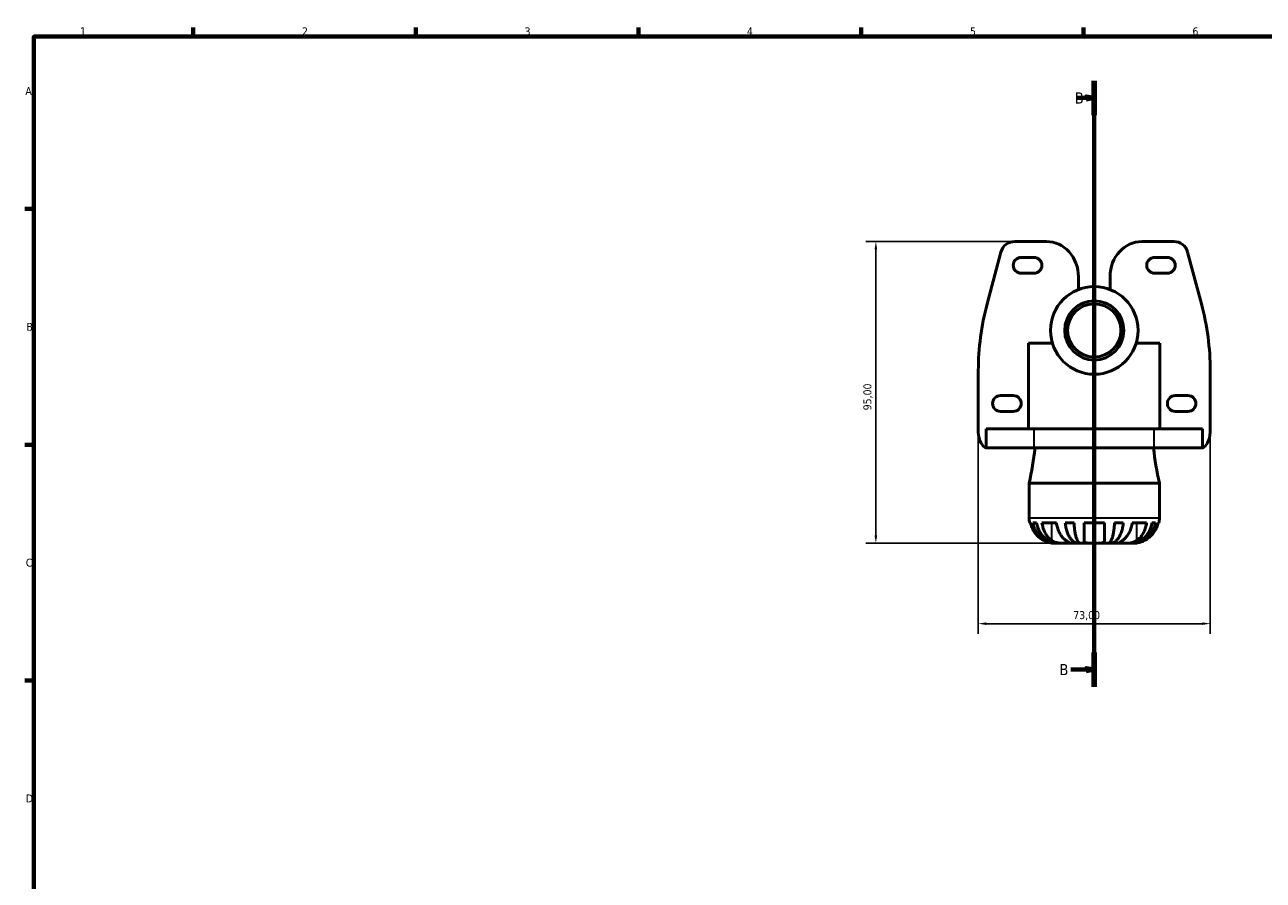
# Model space of a CAD drawing. Header units: millimetres. Extents: x 0 to 903, y 0 to 594.
# Tile 2 of 5: x 17 to 407, y 308 to 578. Entities that reach past the tile are written whole.
import ezdxf

# ---------------------------------------------------------------- set-up
doc = ezdxf.new("R2010")
doc.units = ezdxf.units.MM
doc.linetypes.add('CHAIN', pattern=[0.7087, 0.4724, -0.0591, 0.1181, -0.0591])
for name, color, linetype, lineweight in [('Border (ISO)', 7, 'Continuous', 70), ('Dimension (ISO)', 7, 'Continuous', 25), ('Section Line (ISO)', 7, 'CHAIN', 70), ('Visible (ISO)', 7, 'Continuous', 50), ('Visible Narrow (ISO)', 7, 'Continuous', 35)]:
    doc.layers.add(name, color=color, linetype=linetype, lineweight=lineweight)
doc.styles.add('Label Text (ISO)', font='tahoma.ttf')
doc.styles.add('Note Text (ISO)', font='tahoma.ttf')
doc.dimstyles.new('Default (ISO)', dxfattribs={"dimtxt": 2.5, "dimasz": 2.5, "dimexe": 3.175, "dimexo": 0, "dimgap": 0.762, "dimtad": 1, "dimrnd": 1e-08, "dimzin": 0, "dimtxsty": 'Note Text (ISO)', "dimcen": 0.09, "dimdle": 10, "dimclrd": 256, "dimclre": 256, "dimclrt": 232, "dimazin": 0, "dimtfac": 1.40208, "dimtmove": 0, "dimatfit": 3, "dimfxl": 1, "dimtolj": 1, "dimtzin": 0, "dimlwd": -1, "dimlwe": -1, "dimarcsym": 0})

# ---------------------------------------------------------------- blocks, each defined once
blk = doc.blocks.new('Borders Default Border')
at = {"layer": 'Border (ISO)'}
for p, q in [((70.08, 574), (70.08, 576.9)), ((140.17, 574), (140.17, 576.9)), ((210.25, 574), (210.25, 576.9)), ((280.33, 574), (280.33, 576.9)), ((350.42, 574), (350.42, 576.9)), ((20, 519.75), (17.1, 519.75)), ((20, 445.5), (17.1, 445.5)), ((20, 371.25), (17.1, 371.25))]:
    blk.add_line(p, q, dxfattribs=at)
at = {"layer": 'Border (ISO)', "flags": 128}
blk.add_lwpolyline([(20, 20), (20, 574), (821, 574), (821, 20), (20, 20)], dxfattribs=at)
at = {"layer": 'Border (ISO)', "color": 232, "true_color": 0xca0064, "char_height": 2.5, "attachment_point": 7, "style": 'Note Text (ISO)'}
for s, insert in [('1', (34.48, 574.4)), ('2', (104.37, 574.4)), ('3', (174.43, 574.35)), ('4', (244.42, 574.4)), ('5', (314.64, 574.35)), ('6', (384.66, 574.35)), ('A', (17.29, 555.62)), ('B', (17.59, 481.37)), ('C', (17.43, 407.08)), ('D', (17.43, 332.88))]:
    blk.add_mtext(s, dxfattribs=dict(at, insert=insert))
blk = doc.blocks.new('*D6')
at = {"layer": 'Defpoints', "color": 0, "transparency": 16777216}
for p in [(328.74, 509.48), (285.01, 414.48), (353.76, 414.48)]:
    blk.add_point(p, dxfattribs=at)
at = {"layer": 'Dimension (ISO)', "transparency": 16777216}
for p, q in [((328.74, 509.48), (281.84, 509.48)), ((285.01, 506.98), (285.01, 416.98)), ((353.76, 414.48), (281.84, 414.48))]:
    blk.add_line(p, q, dxfattribs=at)
for points in [[(284.6, 506.98), (285.43, 506.98), (285.01, 509.48)], [(284.6, 416.98), (285.43, 416.98), (285.01, 414.48)]]:
    blk.add_solid(points, dxfattribs=at)
at = {"layer": 'Dimension (ISO)', "color": 232, "true_color": 0xca0064, "transparency": 16777216, "insert": (281.08, 456.33), "char_height": 2.5, "attachment_point": 1, "rotation": 90, "style": 'Note Text (ISO)'}
blk.add_mtext('\\A1;95,00', dxfattribs=at)
blk = doc.blocks.new('*D7')
at = {"layer": 'Defpoints', "color": 0, "transparency": 16777216}
for p in [(317.26, 449.48), (390.26, 449.48), (317.26, 389.16)]:
    blk.add_point(p, dxfattribs=at)
at = {"layer": 'Dimension (ISO)', "transparency": 16777216}
for p, q in [((317.26, 449.48), (317.26, 385.99)), ((390.26, 449.48), (390.26, 385.99)), ((387.76, 389.16), (319.76, 389.16))]:
    blk.add_line(p, q, dxfattribs=at)
for points in [[(319.76, 389.58), (319.76, 388.75), (317.26, 389.16)], [(387.76, 389.58), (387.76, 388.75), (390.26, 389.16)]]:
    blk.add_solid(points, dxfattribs=at)
at = {"layer": 'Dimension (ISO)', "color": 232, "true_color": 0xca0064, "transparency": 16777216, "insert": (347.14, 393.1), "char_height": 2.5, "attachment_point": 1, "style": 'Note Text (ISO)'}
blk.add_mtext('\\A1;73,00', dxfattribs=at)
blk = doc.blocks.new('2dTransSection0')
at = {"layer": 'Section Line (ISO)', "linetype": 'CHAIN'}
blk.add_line((353.76, 369.32), (353.76, 560.06), dxfattribs=at)
at = {"layer": 'Section Line (ISO)', "linetype": 'Continuous', "lineweight": 140}
for p, q in [((353.76, 549.3), (353.76, 560.06)), ((353.76, 369.32), (353.76, 380.08))]:
    blk.add_line(p, q, dxfattribs=at)
at = {"layer": 'Section Line (ISO)', "linetype": 'Continuous'}
for p, q in [((348.38, 554.68), (351.26, 554.68)), ((353.76, 554.68), (351.26, 555.18)), ((351.26, 555.18), (351.26, 554.18)), ((351.26, 554.68), (353.76, 554.68)), ((351.26, 554.18), (353.76, 554.68)), ((346.42, 374.7), (351.26, 374.7)), ((353.76, 374.7), (351.26, 375.2)), ((351.26, 375.2), (351.26, 374.2)), ((351.26, 374.7), (353.76, 374.7)), ((351.26, 374.2), (353.76, 374.7))]:
    blk.add_line(p, q, dxfattribs=at)
at = {"layer": 'Section Line (ISO)', "linetype": 'Continuous', "flags": 128}
for points in [[(351.26, 554.18), (353.76, 554.68), (351.26, 555.18), (351.26, 554.18)], [(351.26, 374.2), (353.76, 374.7), (351.26, 375.2), (351.26, 374.2)]]:
    blk.add_lwpolyline(points, dxfattribs=at)
at = {"layer": 'Section Line (ISO)'}
for points in [[(351.26, 554.18), (353.76, 554.68), (351.26, 555.18), (351.26, 554.18)], [(351.26, 374.2), (353.76, 374.7), (351.26, 375.2), (351.26, 374.2)]]:
    blk.add_solid(points, dxfattribs=at)
at = {"layer": 'Section Line (ISO)', "char_height": 3.5, "attachment_point": 7, "style": 'Label Text (ISO)'}
for insert in [(347.62, 552.93), (342.77, 372.95)]:
    blk.add_mtext('B', dxfattribs=dict(at, insert=insert))

msp = doc.modelspace()

# ---------------------------------------------------------------- linework, layer by layer
at = {"layer": 'Visible (ISO)'}
for p, q in [((338.761, 509.483), (328.737, 509.483)), ((368.761, 509.483), (378.785, 509.483)), ((324.366, 506.125), (320.019, 489.825)), ((330.761, 504.483), (334.761, 504.483)), ((376.761, 504.483), (372.761, 504.483)), ((383.157, 506.125), (387.503, 489.825)), ((334.761, 499.483), (330.761, 499.483)), ((372.761, 499.483), (376.761, 499.483)), ((348.761, 494.332), (348.761, 498.432)), ((358.761, 494.332), (358.761, 498.432)), ((333.098, 450.483), (333.098, 477.483)), ((340.567, 477.483), (333.098, 477.483)), ((374.417, 477.483), (366.955, 477.483)), ((374.417, 450.483), (374.417, 477.483)), ((317.261, 468.845), (317.261, 449.483)), ((390.261, 468.845), (390.261, 449.483)), ((324.261, 460.983), (328.261, 460.983)), ((383.261, 460.983), (379.261, 460.983)), ((328.261, 455.983), (324.261, 455.983)), ((379.261, 455.983), (383.261, 455.983)), ((319.727, 444.511), (319.727, 450.483)), ((319.727, 450.483), (334.886, 450.483)), ((372.636, 450.483), (334.886, 450.483)), ((372.636, 450.483), (387.796, 450.483)), ((387.796, 450.483), (387.796, 444.511)), ((319.484, 444.483), (319.484, 444.588)), ((334.886, 444.483), (319.484, 444.483)), ((334.886, 444.483), (372.636, 444.483)), ((388.039, 444.483), (372.636, 444.483)), ((388.039, 444.483), (388.039, 444.588)), ((333.261, 433.383), (374.261, 433.383)), ((333.261, 433.383), (333.261, 422.483)), ((374.261, 433.383), (374.261, 422.483)), ((333.676, 420.883), (333.423, 420.883)), ((335.594, 420.883), (334.45, 420.883)), ((341.822, 420.883), (337.296, 420.883)), ((347.38, 420.883), (344.618, 420.883)), ((356.961, 420.883), (350.561, 420.883)), ((362.904, 420.883), (360.142, 420.883)), ((370.226, 420.883), (365.701, 420.883)), ((373.073, 420.883), (371.928, 420.883)), ((374.099, 420.883), (373.846, 420.883)), ((341.261, 414.483), (342.065, 414.483)), ((342.065, 414.483), (342.065, 414.491)), ((342.065, 414.483), (342.372, 414.483)), ((342.372, 414.483), (344.922, 414.483)), ((344.922, 414.483), (348.61, 414.483)), ((348.61, 414.483), (348.61, 415.042)), ((348.61, 414.483), (349.35, 414.483)), ((349.35, 414.483), (353.761, 414.483)), ((353.761, 414.483), (358.173, 414.483)), ((358.173, 414.483), (358.912, 414.483)), ((358.912, 414.483), (358.912, 415.042)), ((358.912, 414.483), (362.6, 414.483)), ((362.6, 414.483), (365.151, 414.483)), ((365.151, 414.483), (365.457, 414.483)), ((365.457, 414.483), (365.457, 414.491)), ((365.457, 414.483), (366.261, 414.483))]:
    msp.add_line(p, q, dxfattribs=at)
for radius in [13.787, 9.316, 8.384]:
    msp.add_circle((353.761, 481.483), radius, dxfattribs=at)
for centre, radius, start, end in [((330.761, 501.983), 2.5, 90, 270), ((334.761, 501.983), 2.5, 270, 90), ((372.761, 501.983), 2.5, 90, 270), ((376.761, 501.983), 2.5, 270, 90), ((324.261, 458.483), 2.5, 90, 270), ((328.261, 458.483), 2.5, 270, 90), ((379.261, 458.483), 2.5, 90, 270), ((383.261, 458.483), 2.5, 270, 90), ((234.861, 455.523), 100.86, 347.31962, 353.71589), ((472.661, 455.523), 100.86, 186.28411, 192.68038), ((341.261, 422.483), 8, 180, 191.53696), ((366.261, 422.483), 8, 348.46304, 0)]:
    msp.add_arc(centre, radius, start, end, dxfattribs=at)
for centre, major_axis, ratio, start_param, end_param in [((329.507, 503.957), (3.542, -4.61), 0.8599846, 2.557727, 3.7254583), ((338.761, 498.432), (0, -11.052), 0.9048271, 1.5707963, 3.1415927), ((368.761, 498.432), (0, -11.052), 0.9048271, 3.1415927, 4.712389), ((378.016, 503.957), (-3.542, -4.61), 0.8599846, 2.557727, 3.7254583), ((417.336, 468.73), (100.073, -0.603), 0.899324, 2.9117091, 3.1470155), ((290.186, 468.73), (-100.073, -0.603), 0.899324, 3.1361698, 3.3714762), ((319.692, 449.483), (0.381, -4.997), 0.4840764, 4.675513, 6.1411124), ((387.83, 449.483), (-0.381, -4.997), 0.4840764, 0.142073, 1.6076724)]:
    msp.add_ellipse(centre, major_axis=major_axis, ratio=ratio, start_param=start_param, end_param=end_param, dxfattribs=at)
for points, knots in [([(333.676, 420.883), (333.781, 420.375), (333.938, 419.879), (334.312, 418.984), (334.564, 418.505), (335.166, 417.612), (335.515, 417.197), (336.22, 416.497), (336.643, 416.148), (337.41, 415.641), (337.737, 415.457), (338.061, 415.301)], [0.1517835, 0.1517835, 0.1517835, 0.1517835, 0.29453183, 0.29453183, 0.44272575, 0.44272575, 0.59091966, 0.59091966, 0.74090906, 0.74090906, 0.84386421, 0.84386421, 0.84386421, 0.84386421]), ([(342.065, 414.483), (341.585, 414.483), (341.059, 414.532), (340.031, 414.743), (339.527, 414.905), (338.64, 415.284), (338.175, 415.535), (337.306, 416.134), (336.902, 416.481), (336.225, 417.179), (335.889, 417.595), (335.309, 418.49), (335.066, 418.969), (334.704, 419.869), (334.551, 420.37), (334.45, 420.883)], [3.5727317, 3.5727317, 3.5727317, 3.5727317, 3.721745, 3.721745, 3.8707582, 3.8707582, 4.019183, 4.019183, 4.1676079, 4.1676079, 4.3157226, 4.3157226, 4.4638373, 4.4638373, 4.6079695, 4.6079695, 4.6079695, 4.6079695]), ([(335.594, 420.883), (335.684, 420.37), (335.82, 419.869), (336.142, 418.969), (336.359, 418.49), (336.875, 417.595), (337.174, 417.179), (337.776, 416.481), (338.135, 416.134), (338.909, 415.535), (339.323, 415.284), (340.113, 414.905), (340.561, 414.743), (341.476, 414.532), (341.944, 414.483), (342.372, 414.483)], [0.1517731, 0.1517731, 0.1517731, 0.1517731, 0.2959053, 0.2959053, 0.44402, 0.44402, 0.5921347, 0.5921347, 0.7405595, 0.7405595, 0.8889844, 0.8889844, 1.0379976, 1.0379976, 1.1870108, 1.1870108, 1.1870108, 1.1870108]), ([(340.397, 415.301), (340.167, 415.457), (339.936, 415.641), (339.394, 416.148), (339.095, 416.497), (338.596, 417.197), (338.35, 417.612), (337.924, 418.505), (337.745, 418.984), (337.482, 419.879), (337.37, 420.375), (337.296, 420.883)], [4.0321761, 4.0321761, 4.0321761, 4.0321761, 4.13513125, 4.13513125, 4.28512065, 4.28512065, 4.43331457, 4.43331457, 4.58150849, 4.58150849, 4.72425682, 4.72425682, 4.72425682, 4.72425682]), ([(341.822, 420.883), (341.896, 420.375), (342.007, 419.879), (342.271, 418.984), (342.45, 418.505), (342.875, 417.612), (343.122, 417.197), (343.621, 416.497), (343.919, 416.148), (344.462, 415.641), (344.693, 415.457), (344.922, 415.301)], [0.1517835, 0.1517835, 0.1517835, 0.1517835, 0.29453183, 0.29453183, 0.44272575, 0.44272575, 0.59091966, 0.59091966, 0.74090906, 0.74090906, 0.84386421, 0.84386421, 0.84386421, 0.84386421]), ([(348.61, 414.483), (348.358, 414.483), (348.083, 414.532), (347.544, 414.743), (347.28, 414.905), (346.815, 415.284), (346.571, 415.535), (346.115, 416.134), (345.904, 416.481), (345.549, 417.179), (345.372, 417.595), (345.069, 418.49), (344.941, 418.969), (344.751, 419.869), (344.671, 420.37), (344.618, 420.883)], [3.5727327, 3.5727327, 3.5727327, 3.5727327, 3.7217459, 3.7217459, 3.8707592, 3.8707592, 4.019184, 4.019184, 4.1676089, 4.1676089, 4.3157236, 4.3157236, 4.4638383, 4.4638383, 4.6079705, 4.6079705, 4.6079705, 4.6079705]), ([(347.38, 420.883), (347.406, 420.37), (347.446, 419.869), (347.539, 418.969), (347.602, 418.49), (347.752, 417.595), (347.839, 417.179), (348.014, 416.481), (348.119, 416.134), (348.343, 415.535), (348.464, 415.284), (348.693, 414.905), (348.823, 414.743), (349.089, 414.532), (349.225, 414.483), (349.35, 414.483)], [0.1517731, 0.1517731, 0.1517731, 0.1517731, 0.2959053, 0.2959053, 0.44402, 0.44402, 0.5921347, 0.5921347, 0.7405595, 0.7405595, 0.8889844, 0.8889844, 1.0379976, 1.0379976, 1.1870108, 1.1870108, 1.1870108, 1.1870108]), ([(350.561, 415.301), (350.561, 415.457), (350.561, 415.641), (350.561, 416.148), (350.561, 416.497), (350.561, 417.197), (350.561, 417.612), (350.561, 418.505), (350.561, 418.984), (350.561, 419.879), (350.561, 420.375), (350.561, 420.883)], [4.03222394, 4.03222394, 4.03222394, 4.03222394, 4.13517909, 4.13517909, 4.28516849, 4.28516849, 4.43336241, 4.43336241, 4.58155632, 4.58155632, 4.72430465, 4.72430465, 4.72430465, 4.72430465]), ([(356.961, 420.883), (356.961, 420.375), (356.961, 419.879), (356.961, 418.984), (356.961, 418.505), (356.961, 417.612), (356.961, 417.197), (356.961, 416.497), (356.961, 416.148), (356.961, 415.641), (356.961, 415.457), (356.961, 415.301)], [0.1517835, 0.1517835, 0.1517835, 0.1517835, 0.29453183, 0.29453183, 0.44272575, 0.44272575, 0.59091966, 0.59091966, 0.74090906, 0.74090906, 0.84386421, 0.84386421, 0.84386421, 0.84386421]), ([(358.173, 414.483), (358.297, 414.483), (358.433, 414.532), (358.699, 414.743), (358.829, 414.905), (359.059, 415.284), (359.179, 415.535), (359.404, 416.134), (359.508, 416.481), (359.683, 417.179), (359.77, 417.595), (359.92, 418.49), (359.983, 418.969), (360.076, 419.869), (360.116, 420.37), (360.142, 420.883)], [3.5727327, 3.5727327, 3.5727327, 3.5727327, 3.7217459, 3.7217459, 3.8707592, 3.8707592, 4.019184, 4.019184, 4.1676089, 4.1676089, 4.3157236, 4.3157236, 4.4638383, 4.4638383, 4.6079705, 4.6079705, 4.6079705, 4.6079705]), ([(362.904, 420.883), (362.851, 420.37), (362.771, 419.869), (362.581, 418.969), (362.454, 418.49), (362.15, 417.595), (361.974, 417.179), (361.619, 416.481), (361.407, 416.134), (360.951, 415.535), (360.707, 415.284), (360.242, 414.905), (359.979, 414.743), (359.439, 414.532), (359.164, 414.483), (358.912, 414.483)], [0.1517731, 0.1517731, 0.1517731, 0.1517731, 0.2959053, 0.2959053, 0.44402, 0.44402, 0.5921347, 0.5921347, 0.7405595, 0.7405595, 0.8889844, 0.8889844, 1.0379976, 1.0379976, 1.1870108, 1.1870108, 1.1870108, 1.1870108]), ([(362.6, 415.301), (362.829, 415.457), (363.06, 415.641), (363.603, 416.148), (363.902, 416.497), (364.4, 417.197), (364.647, 417.612), (365.072, 418.505), (365.251, 418.984), (365.515, 419.879), (365.626, 420.375), (365.701, 420.883)], [4.0321761, 4.0321761, 4.0321761, 4.0321761, 4.13513125, 4.13513125, 4.28512065, 4.28512065, 4.43331457, 4.43331457, 4.58150849, 4.58150849, 4.72425682, 4.72425682, 4.72425682, 4.72425682]), ([(365.151, 414.483), (365.579, 414.483), (366.046, 414.532), (366.962, 414.743), (367.41, 414.905), (368.199, 415.284), (368.613, 415.535), (369.387, 416.134), (369.746, 416.481), (370.349, 417.179), (370.648, 417.595), (371.164, 418.49), (371.38, 418.969), (371.702, 419.869), (371.838, 420.37), (371.928, 420.883)], [3.5727318, 3.5727318, 3.5727318, 3.5727318, 3.721745, 3.721745, 3.8707582, 3.8707582, 4.0191831, 4.0191831, 4.1676079, 4.1676079, 4.3157226, 4.3157226, 4.4638373, 4.4638373, 4.6079695, 4.6079695, 4.6079695, 4.6079695]), ([(373.073, 420.883), (372.971, 420.37), (372.818, 419.869), (372.457, 418.969), (372.213, 418.49), (371.633, 417.595), (371.297, 417.179), (370.62, 416.481), (370.217, 416.134), (369.348, 415.535), (368.882, 415.284), (367.995, 414.905), (367.492, 414.743), (366.463, 414.532), (365.938, 414.483), (365.457, 414.483)], [0.1517731, 0.1517731, 0.1517731, 0.1517731, 0.2959053, 0.2959053, 0.44402, 0.44402, 0.5921347, 0.5921347, 0.7405595, 0.7405595, 0.8889844, 0.8889844, 1.0379976, 1.0379976, 1.1870108, 1.1870108, 1.1870108, 1.1870108]), ([(370.226, 420.883), (370.152, 420.375), (370.041, 419.879), (369.777, 418.984), (369.598, 418.505), (369.173, 417.612), (368.926, 417.197), (368.427, 416.497), (368.128, 416.148), (367.586, 415.641), (367.355, 415.457), (367.125, 415.301)], [0.1517835, 0.1517835, 0.1517835, 0.1517835, 0.29453183, 0.29453183, 0.44272575, 0.44272575, 0.59091966, 0.59091966, 0.74090906, 0.74090906, 0.84386421, 0.84386421, 0.84386421, 0.84386421]), ([(369.461, 415.301), (369.785, 415.457), (370.112, 415.641), (370.879, 416.148), (371.302, 416.497), (372.007, 417.197), (372.356, 417.612), (372.958, 418.505), (373.211, 418.984), (373.584, 419.879), (373.741, 420.375), (373.846, 420.883)], [4.03217579, 4.03217579, 4.03217579, 4.03217579, 4.13513094, 4.13513094, 4.28512034, 4.28512034, 4.43331426, 4.43331426, 4.58150818, 4.58150818, 4.72425651, 4.72425651, 4.72425651, 4.72425651]), ([(338.061, 415.301), (338.197, 415.235), (338.335, 415.173), (338.679, 415.027), (338.886, 414.948), (339.287, 414.81), (339.48, 414.752), (339.915, 414.638), (340.146, 414.591), (340.634, 414.514), (340.859, 414.497), (341.177, 414.482), (341.261, 414.483), (341.261, 414.483)], [-0.5159245, -0.5159245, -0.5159245, -0.5159245, -0.47074715, -0.47074715, -0.40311077, -0.40311077, -0.33740557, -0.33740557, -0.24866964, -0.24866964, -0.12673966, -0.12673966, 0, 0, 0, 0]), ([(344.922, 414.483), (344.775, 414.483), (344.613, 414.483), (344.255, 414.484), (344.057, 414.485), (343.533, 414.496), (343.197, 414.51), (342.542, 414.572), (342.228, 414.617), (341.714, 414.73), (341.511, 414.786), (341.13, 414.916), (340.953, 414.99), (340.648, 415.143), (340.517, 415.219), (340.397, 415.301)], [0, 0, 0, 0, 0.0626039, 0.0626039, 0.12946018, 0.12946018, 0.23227607, 0.23227607, 0.32766079, 0.32766079, 0.39439512, 0.39439512, 0.45981717, 0.45981717, 0.51643089, 0.51643089, 0.51643089, 0.51643089]), ([(344.922, 415.301), (345.022, 415.233), (345.116, 415.169), (345.328, 415.022), (345.438, 414.945), (345.623, 414.81), (345.697, 414.752), (345.826, 414.638), (345.863, 414.591), (345.854, 414.514), (345.773, 414.497), (345.457, 414.482), (345.221, 414.483), (344.922, 414.483)], [-0.51605321, -0.51605321, -0.51605321, -0.51605321, -0.46927389, -0.46927389, -0.40272959, -0.40272959, -0.33754407, -0.33754407, -0.24860938, -0.24860938, -0.12674173, -0.12674173, 0, 0, 0, 0]), ([(353.761, 414.483), (353.529, 414.483), (353.298, 414.483), (352.824, 414.485), (352.584, 414.487), (351.986, 414.505), (351.656, 414.529), (351.199, 414.622), (351.044, 414.672), (350.839, 414.783), (350.772, 414.834), (350.669, 414.943), (350.631, 415.002), (350.576, 415.138), (350.561, 415.216), (350.561, 415.301)], [0, 0, 0, 0, 0.06960453, 0.06960453, 0.14559569, 0.14559569, 0.26884906, 0.26884906, 0.35168426, 0.35168426, 0.40551291, 0.40551291, 0.45571277, 0.45571277, 0.51333093, 0.51333093, 0.51333093, 0.51333093]), ([(356.961, 415.301), (356.961, 415.285), (356.961, 415.269), (356.954, 415.169), (356.933, 415.09), (356.864, 414.958), (356.821, 414.903), (356.702, 414.796), (356.623, 414.746), (356.375, 414.634), (356.182, 414.585), (355.674, 414.512), (355.348, 414.496), (354.602, 414.482), (354.184, 414.483), (353.761, 414.483)], [-0.51941856, -0.51941856, -0.51941856, -0.51941856, -0.50814121, -0.50814121, -0.44746114, -0.44746114, -0.39689748, -0.39689748, -0.33842903, -0.33842903, -0.24344262, -0.24344262, -0.12683785, -0.12683785, 0, 0, 0, 0]), ([(362.6, 414.483), (362.452, 414.483), (362.32, 414.483), (362.08, 414.484), (361.975, 414.485), (361.765, 414.496), (361.69, 414.51), (361.649, 414.572), (361.677, 414.617), (361.798, 414.73), (361.868, 414.786), (362.044, 414.916), (362.148, 414.99), (362.368, 415.143), (362.48, 415.219), (362.6, 415.301)], [0, 0, 0, 0, 0.0626039, 0.0626039, 0.12946018, 0.12946018, 0.23227607, 0.23227607, 0.32766079, 0.32766079, 0.39439512, 0.39439512, 0.45981717, 0.45981717, 0.51643089, 0.51643089, 0.51643089, 0.51643089]), ([(367.125, 415.301), (367.026, 415.233), (366.919, 415.169), (366.641, 415.022), (366.464, 414.945), (366.088, 414.81), (365.892, 414.752), (365.407, 414.638), (365.117, 414.591), (364.419, 414.514), (364.019, 414.497), (363.253, 414.482), (362.899, 414.483), (362.6, 414.483)], [-0.51605321, -0.51605321, -0.51605321, -0.51605321, -0.46927389, -0.46927389, -0.40272959, -0.40272959, -0.33754407, -0.33754407, -0.24860938, -0.24860938, -0.12674173, -0.12674173, 0, 0, 0, 0]), ([(366.261, 414.483), (366.261, 414.483), (366.338, 414.482), (366.614, 414.494), (366.792, 414.506), (367.223, 414.564), (367.468, 414.608), (367.925, 414.719), (368.121, 414.775), (368.519, 414.905), (368.719, 414.979), (369.101, 415.134), (369.282, 415.215), (369.461, 415.301)], [-2.21111993, -2.21111993, -2.21111993, -2.21111993, -2.0898399, -2.0898399, -1.98614814, -1.98614814, -1.88775858, -1.88775858, -1.81973063, -1.81973063, -1.75376732, -1.75376732, -1.69399568, -1.69399568, -1.69399568, -1.69399568])]:
    msp.add_open_spline(points, degree=3, knots=knots, dxfattribs=at)
at = {"layer": 'Visible Narrow (ISO)'}
for p, q in [((334.886, 444.783), (334.886, 450.183)), ((372.636, 444.783), (372.636, 450.183)), ((333.514, 422.483), (374.009, 422.483)), ((340.397, 415.58), (340.397, 420.604)), ((367.125, 415.58), (367.125, 420.604))]:
    msp.add_line(p, q, dxfattribs=at)

# ---------------------------------------------------------------- block references
msp.add_blockref('Borders Default Border', (0, 0))
at = {"layer": 'Section Line (ISO)'}
msp.add_blockref('2dTransSection0', (0, 0), dxfattribs=at)

# ---------------------------------------------------------------- dimensions: what is measured, and where the dimension line sits
at = {"layer": 'Dimension (ISO)'}
for base, p1, p2, angle, picture, middle in [((285.013, 414.483), (328.737, 509.483), (353.761, 414.483), 90, '*D6', (285.013, 460.483)), ((317.261, 389.164), (390.261, 449.483), (317.261, 449.483), 180, '*D7', (351.261, 389.164))]:
    dim = msp.add_linear_dim(base=base, p1=p1, p2=p2, angle=angle, dimstyle='Default (ISO)', override={"dimdec": 2, "dimtp": 0, "dimtm": 0, "dimtdec": 2, "dimtofl": 0, "dimatfit": 1}, dxfattribs=at)
    dim.commit()
    dim.dimension.update_dxf_attribs({"geometry": picture, "text_midpoint": middle, "dimtype": 160})

doc.saveas('drawing.dxf')
